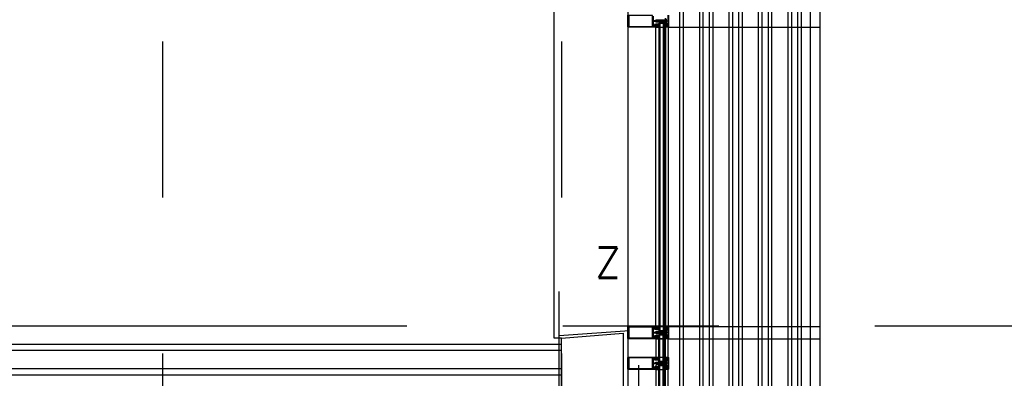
# Model space of a CAD drawing. Header units: millimetres. Extents: x -3528 to 120637, y -25886 to 25397.
# Tile 15 of 23: x 111918 to 115927, y -11273 to -9814. Entities that reach past the tile are written whole.
import ezdxf

# ---------------------------------------------------------------- set-up
doc = ezdxf.new("R2010")
doc.units = ezdxf.units.MM
doc.header["$LTSCALE"] = 100
doc.header["$MEASUREMENT"] = 0
doc.linetypes.add('AUSGEZOGEN', pattern=[0])
doc.linetypes.add('CENTER', pattern=[50.8, 31.75, -6.35, 6.35, -6.35])
doc.layers.get('0').update_dxf_attribs({"linetype": 'CONTINUOUS'})
for name, color, linetype in [('AL21----_BUITENWAND', 3, 'CONTINUOUS'), ('AL22----_BINNENWAND', 2, 'CONTINUOUS'), ('AL31----_BUITENKOZIJN', 1, 'CONTINUOUS'), ('AL42----_PLEISTERWERK', 8, 'CONTINUOUS'), ('AL67----_ZONWERING', 2, 'CONTINUOUS'), ('BL$7----_STRAMIEN', 8, 'CONTINUOUS')]:
    doc.layers.add(name, color=color, linetype=linetype)
doc.styles.add('ROMANS', font='ROMANS.shx', dxfattribs={"width": 0.8})
doc.styles.get("Standard").update_dxf_attribs({"font": 'arial.ttf'})

# ---------------------------------------------------------------- blocks, each defined once
blk = doc.blocks.new('A$C341C5819')
at = {"color": 0, "linetype": 'ByBlock', "lineweight": -2, "style": 'ROMANS'}
blk.add_text('Z', height=247.5, dxfattribs=at).set_placement((-35.4, 0))
blk = doc.blocks.new('204507')
at = {"color": 0, "linetype": 'ByBlock', "lineweight": -2}
blk.add_lwpolyline([(0, 0.15), (0, 9.6), (-0.2, 9.8), (-1.49, 9.8), (-1.96, 9.69), (-4.07, 8.75), (-4.5, 8.8), (-4.59, 8.96), (-3.96, 9.52), (-3.46, 9.68), (-2.7, 9.87), (-2.18, 9.97), (-1.17, 10.08), (-0.67, 10.09), (-0.07, 10.67), (-0.08, 10.81), (-0.63, 10.99), (-1.28, 10.98), (-1.8, 10.95), (-2.32, 10.89), (-4.11, 10.49), (-4.8, 10.24), (-6.58, 10.06), (-7.04, 10.85), (-7.35, 11), (-7.56, 10.85), (-8.04, 10.02), (-8.46, 9.81), (-8.75, 10.02), (-9.24, 10.85), (-9.56, 11), (-9.77, 10.83), (-10.24, 10.02), (-10.68, 9.81), (-10.97, 10.02), (-11.45, 10.85), (-11.76, 11), (-11.97, 10.85), (-12.4, 10.11), (-12.4, 0.15), (-10.4, 0.15), (-9.84, 0.3), (-9.58, 0.2), (-9.5, 0), (-9.5, -1.6), (-10.3, -1.6), (-10.3, -1.9), (-8.87, -3.33), (-8.27, -3.6), (-4.12, -3.6), (-3.51, -3.31), (-2.1, -1.9), (-2.1, -1.600001), (-2.9, -1.600001), (-2.9, 0), (-2.77, 0.25), (-2.56, 0.3), (-2, 0.15), (0, 0.15), (0, 9.6), (-0.2, 9.8), (-1.49, 9.8), (-1.96, 9.69), (-4.07, 8.75), (-4.5, 8.8), (-4.59, 8.96), (-3.96, 9.52), (-3.46, 9.68), (-2.7, 9.87), (-2.18, 9.97), (-1.17, 10.08), (-0.67, 10.09), (-0.07, 10.67), (-0.08, 10.81), (-0.63, 10.99), (-1.28, 10.98), (-1.8, 10.95), (-2.32, 10.89), (-4.11, 10.49), (-4.8, 10.24), (-6.58, 10.06), (-7.04, 10.85), (-7.35, 11), (-7.56, 10.85), (-8.04, 10.02), (-8.46, 9.81), (-8.75, 10.02), (-9.24, 10.85), (-9.56, 11), (-9.77, 10.83), (-10.24, 10.02), (-10.68, 9.81), (-10.97, 10.02), (-11.45, 10.85), (-11.76, 11), (-11.97, 10.85), (-12.4, 10.11), (-12.4, 0.15), (-10.4, 0.15), (-9.84, 0.3), (-9.58, 0.2), (-9.5, 0), (-9.5, -1.6), (-10.3, -1.6), (-10.3, -1.9), (-8.87, -3.33), (-8.27, -3.6), (-4.12, -3.6), (-3.51, -3.31), (-2.1, -1.9), (-2.1, -1.600001), (-2.9, -1.600001), (-2.9, 0), (-2.77, 0.25), (-2.56, 0.3), (-2, 0.15), (0, 0.15)], dxfattribs=at)
for points in [[(-8.45, 3.599999), (-8.45, 6.3), (-7.45, 7.3), (-4.95, 7.3), (-3.95, 6.3), (-3.95, 3.599999), (-4.54, 2.19), (-5.95, 1.6), (-6.45, 1.6), (-7.86, 2.19)], [(-4.2, -0.500001), (-4.2, -2.180001), (-4.67, -2.6), (-7.73, -2.6), (-4.67, -2.6), (-7.73, -2.6), (-8.2, -2.180001), (-8.2, -0.500001), (-8.2, -2.180001), (-8.2, -0.500001), (-7.73, 0), (-4.7, 0)]]:
    blk.add_lwpolyline(points, close=True, dxfattribs=at)
at = {"color": 0, "linetype": 'ByBlock', "lineweight": -2, "flags": 3}
blk.add_attdef('GRUPPE', (0, 0), '', height=1, dxfattribs=at)
blk = doc.blocks.new('204772')
at = {"color": 0, "linetype": 'ByBlock', "lineweight": -2}
for points in [[(0.3, 0.3), (0.29, -1.63), (-0.04, -1.87), (-0.6, -1.72), (-4.88, -1.72), (-5.34, -2.22), (-5.36, -3.57), (-6.35, -4.71), (-6.85, -4.87), (-8.62, -5.22), (-9.12, -5.26), (-9.52, -5.45), (-9.69, -5.87), (-9.61, -6.12), (-9.49, -6.17), (-9.1, -6.16), (-8.37, -6.16), (-7.64, -6.08), (-6.93, -5.94), (-6.23, -5.73), (-5.55, -5.45), (-4.9, -5.12), (-4.28, -4.72), (-3.7, -4.27), (-2.68, -3.63), (-1.5, -4.52), (-1.12, -5.92), (-1.01, -6.07), (-0.84, -6.12), (-0.62, -6.03), (-0.58, -5.98), (-0.03, -5.03), (0, -4.99), (0.16, -4.92), (0.32, -4.98), (0.36, -5.03), (0.93, -6), (0.97, -6.05), (1.15, -6.12), (1.38, -6.03), (1.42, -5.98), (1.97, -5.03), (2, -4.99), (2.16, -4.92), (2.32, -4.98), (2.36, -5.03), (2.93, -6), (2.97, -6.05), (3.15, -6.12), (3.38, -6.03), (3.42, -5.98), (3.97, -5.03), (4, -4.99), (4.16, -4.92), (4.32, -4.98), (4.36, -5.03), (4.93, -6), (4.97, -6.05), (5.16, -6.12), (5.34, -6.07), (5.45, -5.92), (5.83, -4.52), (7.01, -3.63), (8.03, -4.27), (8.61, -4.72), (9.22, -5.12), (9.75, -5.38), (10.73, -5.73), (11.75, -5.98), (12.27, -6.06), (12.79, -6.11), (13.43, -6.16), (13.82, -6.17), (13.94, -6.12), (14.02, -5.87), (13.85, -5.45), (12.14, -5.04), (10.33, -4.52), (10.19, -4.41), (10.15, -4.37), (10.1, -4.33), (9.67, -3.39), (9.66, -1.99), (9.36, -1.7), (7.2, -1.72), (6.64, -1.87), (6.4, -1.8), (6.3, -1.57), (6.3, 0.3), (7.1, 0.3), (7.1, 0.6), (5.69, 1.51), (5, 1.8), (1.53, 1.8), (0.93, 1.53), (-0.5, 0.6), (-0.5, 0.3)], [(2.07, -1.8), (4.5, -1.8), (5, -1.3), (4.99, 0.38), (4.53, 0.8), (2.07, 0.8), (1.61, 0.38), (1.6, -1.3)]]:
    blk.add_lwpolyline(points, close=True, dxfattribs=at)
at = {"color": 0, "linetype": 'ByBlock', "lineweight": -2, "flags": 3}
blk.add_attdef('GRUPPE', (0, 0), '', height=1, dxfattribs=at)
blk = doc.blocks.new('204602')
at = {"color": 0, "linetype": 'ByBlock', "lineweight": -2}
for points in [[(3, 1.8), (3, 16.05), (2.69, 16.88), (1.67, 17.3), (0.87, 16.94), (0.5, 15.91), (0.91, 15.12), (1.36, 14.83), (1.5, 14.53), (1.5, 10.72), (1.21, 10.09), (-1.3, 7.59), (-2.7, 7.59), (-5.21, 10.09), (-5.5, 10.72), (-5.5, 14.53), (-5.36, 14.83), (-4.91, 15.12), (-4.5, 15.91), (-4.86, 16.94), (-5.68, 17.3), (-6.69, 16.88), (-7, 16.05), (-7, 1.8), (-5.06, 1.8), (-4.06, 1.3), (-3.71, 0.3), (-3.76, -0.83), (-3.83, -2.89), (-3.84, -4.46), (-4.02, -4.7), (-3.84, -4.94), (-3.82, -6.44), (-3.74, -8.19), (-3.68, -8.91), (-3.42, -9.54), (-2.63, -10.41), (-2, -10.7), (-1.37, -10.41), (-0.58, -9.54), (-0.32, -8.91), (-0.26, -8.19), (-0.18, -6.44), (-0.16, -4.94), (0.02, -4.7), (-0.16, -4.46), (-0.17, -2.89), (-0.24, -0.83), (-0.29, 0.3), (0.16, 1.41), (1.06, 1.8)], [(-5, 3.6), (-5.5, 4.1), (-5.5, 7.06), (-5.29, 7.47), (-4.96, 7.56), (-4.65, 7.42), (-3.72, 6.49), (-2, 5.79), (-0.28, 6.49), (0.65, 7.42), (1.08, 7.56), (1.5, 7.06), (1.5, 4.1), (1, 3.6), (-0.47, 3.6), (-1.85, 2.81), (-3.53, 3.6)]]:
    blk.add_lwpolyline(points, close=True, dxfattribs=at)
blk.add_lwpolyline([(-3.17, 0.5), (-2, 1.8), (-0.96, 1.09), (-0.76, -0.68), (-0.74, -1.28), (-0.69, -3.06), (-0.69, -4.54), (-0.72, -5.73), (-0.74, -6.33), (-0.75, -6.62), (-0.77, -7.22), (-1.17, -9.12), (-2, -9.5), (-2.83, -9.12), (-3.23, -7.22), (-3.25, -6.62), (-3.26, -6.33), (-3.28, -5.73), (-3.31, -4.54), (-3.31, -3.06), (-3.29, -2.17), (-3.27, -1.57), (-3.26, -1.28), (-3.24, -0.68), (-3.17, 0.5)], dxfattribs=at)
at = {"color": 0, "linetype": 'ByBlock', "lineweight": -2, "flags": 3}
blk.add_attdef('GRUPPE', (0, 0), '', height=1, dxfattribs=at)

msp = doc.modelspace()

# ---------------------------------------------------------------- linework, layer by layer
at = {"layer": 'AL21----_BUITENWAND'}
msp.add_line((114438.5, -11219.9), (114438.5, -12459.1), dxfattribs=at)
msp.add_lwpolyline([(114125, -12475.1), (114125, -11110.1), (114375, -11090.1), (114375, -12475.1)], close=True, dxfattribs=at)
at = {"layer": 'AL22----_BINNENWAND'}
for p, q in [((114125, -11135.1), (108950, -11135.1)), ((114125, -11160.1), (108950, -11160.1)), ((114125, -11235.1), (108950, -11235.1)), ((114125, -11260.1), (108950, -11260.1))]:
    msp.add_line(p, q, dxfattribs=at)
at = {"layer": 'AL31----_BUITENKOZIJN', "linetype": 'Continuous'}
for p, q in [((114395, -5050.1), (114395, -19945.5)), ((114560.6, -9819), (114513.8, -9819)), ((114508.5, -11061.9), (114508.5, -9843.9)), ((114548, -9843.9), (114548, -11061.9)), ((114560.6, -11087), (114513.8, -11087)), ((114508.5, -11107), (114508.5, -11187)), ((114508.5, -11107.1), (114508.5, -11187)), ((114548, -11187), (114548, -11107)), ((114548, -11187), (114548, -11107)), ((114508.5, -11219.9), (114508.5, -12460.9)), ((114560.6, -11212), (114513.8, -11212)), ((114548, -12460.9), (114548, -11219.9))]:
    msp.add_line(p, q, dxfattribs=at)
at = {"layer": 'AL31----_BUITENKOZIJN', "linetype": 'AUSGEZOGEN'}
for p, q in [((114558.7, -9842.2), (114558.7, -9795.8)), ((114560, -9795), (114560, -9843)), ((114548, -9842.9), (114551.6, -9841.7)), ((114548, -9844), (114548, -9842.9)), ((114559, -9844), (114548, -9844)), ((114551.6, -9841.7), (114553, -9842.5)), ((114553, -9842.5), (114554.5, -9842.5)), ((114554.5, -9842.5), (114554.5, -9842.7)), ((114554.5, -9842.7), (114556, -9842.7)), ((114556, -9842.7), (114556.5, -9842.2)), ((114556.5, -9842.2), (114556.5, -9838.7)), ((114556.5, -9838.7), (114557.3, -9838.7)), ((114557.3, -9838.7), (114557.8, -9839.2)), ((114557.8, -9839.2), (114557.8, -9842.2)), ((114557.8, -9842.2), (114558.3, -9842.7)), ((114558.2, -9842.7), (114558.7, -9842.2)), ((114558.3, -9842.7), (114558.2, -9842.7)), ((114560, -9843), (114559, -9844)), ((114548, -11063), (114548, -11062)), ((114548, -11062), (114559, -11062)), ((114548, -11063.1), (114548, -11062)), ((114551.6, -11064.2), (114548, -11063)), ((114553, -11063.5), (114551.6, -11064.2)), ((114554.5, -11063.5), (114553, -11063.5)), ((114554.5, -11063.5), (114553, -11063.5)), ((114554.5, -11063.3), (114554.5, -11063.5)), ((114556, -11063.3), (114554.5, -11063.3)), ((114554.5, -11063.3), (114554.5, -11063.5)), ((114556, -11063.3), (114554.5, -11063.3)), ((114556.5, -11063.8), (114556, -11063.3)), ((114556.5, -11063.8), (114556, -11063.3)), ((114556.5, -11067.3), (114556.5, -11063.8)), ((114556.5, -11067.3), (114556.5, -11063.8)), ((114558.3, -11063.3), (114557.8, -11063.8)), ((114558.3, -11063.3), (114557.8, -11063.8)), ((114557.8, -11063.8), (114557.8, -11066.8)), ((114557.8, -11063.8), (114557.8, -11066.8)), ((114558.2, -11063.3), (114558.3, -11063.3)), ((114558.7, -11063.8), (114558.2, -11063.3)), ((114558.2, -11063.3), (114558.3, -11063.3)), ((114558.7, -11063.8), (114558.2, -11063.3)), ((114558.7, -11110.2), (114558.7, -11063.8)), ((114558.7, -11110.2), (114558.7, -11063.8)), ((114559, -11062), (114560, -11063)), ((114560, -11063), (114560, -11111)), ((114560, -11063), (114560, -11111)), ((114557.3, -11067.3), (114556.5, -11067.3)), ((114557.3, -11067.3), (114556.5, -11067.3)), ((114557.8, -11066.8), (114557.3, -11067.3)), ((114557.8, -11066.8), (114557.3, -11067.3)), ((114548, -11110.9), (114551.6, -11109.7)), ((114548, -11111), (114551.6, -11109.8)), ((114548, -11112), (114548, -11110.9)), ((114548, -11112), (114548, -11111)), ((114559, -11112), (114548, -11112)), ((114551.6, -11109.7), (114553, -11110.5)), ((114551.6, -11109.8), (114553, -11110.5)), ((114553, -11110.5), (114554.5, -11110.5)), ((114553, -11110.5), (114554.5, -11110.5)), ((114554.5, -11110.5), (114554.5, -11110.7)), ((114554.5, -11110.5), (114554.5, -11110.7)), ((114554.5, -11110.7), (114556, -11110.7)), ((114554.5, -11110.7), (114556, -11110.7)), ((114556, -11110.7), (114556.5, -11110.2)), ((114556, -11110.7), (114556.5, -11110.2)), ((114556.5, -11110.2), (114556.5, -11106.7)), ((114556.5, -11106.7), (114557.3, -11106.7)), ((114556.5, -11110.2), (114556.5, -11106.7)), ((114556.5, -11106.7), (114557.3, -11106.7)), ((114557.3, -11106.7), (114557.8, -11107.2)), ((114557.3, -11106.7), (114557.8, -11107.2)), ((114557.8, -11107.2), (114557.8, -11110.2)), ((114557.8, -11107.2), (114557.8, -11110.2)), ((114557.8, -11110.2), (114558.3, -11110.7)), ((114557.8, -11110.2), (114558.3, -11110.7)), ((114558.2, -11110.7), (114558.7, -11110.2)), ((114558.2, -11110.7), (114558.7, -11110.2)), ((114558.3, -11110.7), (114558.2, -11110.7)), ((114558.3, -11110.7), (114558.2, -11110.7)), ((114560, -11111), (114559, -11112)), ((114560, -11111), (114559, -11112)), ((114548, -11188), (114548, -11187)), ((114548, -11187), (114559, -11187)), ((114548, -11188.1), (114548, -11187)), ((114548, -11187), (114559, -11187)), ((114551.6, -11189.2), (114548, -11188)), ((114551.6, -11189.3), (114548, -11188.1)), ((114553, -11188.5), (114551.6, -11189.2)), ((114553, -11188.5), (114551.6, -11189.3)), ((114554.5, -11188.5), (114553, -11188.5)), ((114554.5, -11188.5), (114553, -11188.5)), ((114554.5, -11188.3), (114554.5, -11188.5)), ((114556, -11188.3), (114554.5, -11188.3)), ((114554.5, -11188.3), (114554.5, -11188.5)), ((114556, -11188.3), (114554.5, -11188.3)), ((114556.5, -11188.8), (114556, -11188.3)), ((114556.5, -11188.8), (114556, -11188.3)), ((114556.5, -11192.3), (114556.5, -11188.8)), ((114556.5, -11192.3), (114556.5, -11188.8)), ((114557.3, -11192.3), (114556.5, -11192.3)), ((114557.3, -11192.3), (114556.5, -11192.3)), ((114557.8, -11191.8), (114557.3, -11192.3)), ((114557.8, -11191.8), (114557.3, -11192.3)), ((114558.3, -11188.3), (114557.8, -11188.8)), ((114558.3, -11188.3), (114557.8, -11188.8)), ((114557.8, -11188.8), (114557.8, -11191.8)), ((114557.8, -11188.8), (114557.8, -11191.8)), ((114558.2, -11188.3), (114558.3, -11188.3)), ((114558.7, -11188.8), (114558.2, -11188.3)), ((114558.2, -11188.3), (114558.3, -11188.3)), ((114558.7, -11188.8), (114558.2, -11188.3)), ((114558.7, -11235.2), (114558.7, -11188.8)), ((114558.7, -11235.2), (114558.7, -11188.8)), ((114559, -11187), (114560, -11188)), ((114559, -11187), (114560, -11188)), ((114560, -11188), (114560, -11236)), ((114560, -11188), (114560, -11236)), ((114548, -11235.9), (114551.6, -11234.7)), ((114548, -11236), (114551.6, -11234.8)), ((114548, -11237), (114548, -11235.9)), ((114548, -11237), (114548, -11236)), ((114559, -11237), (114548, -11237)), ((114559, -11237), (114548, -11237)), ((114551.6, -11234.7), (114553, -11235.5)), ((114551.6, -11234.8), (114553, -11235.5)), ((114553, -11235.5), (114554.5, -11235.5)), ((114553, -11235.5), (114554.5, -11235.5)), ((114554.5, -11235.5), (114554.5, -11235.7)), ((114554.5, -11235.5), (114554.5, -11235.7)), ((114554.5, -11235.7), (114556, -11235.7)), ((114554.5, -11235.7), (114556, -11235.7)), ((114556, -11235.7), (114556.5, -11235.2)), ((114556, -11235.7), (114556.5, -11235.2)), ((114556.5, -11235.2), (114556.5, -11231.7)), ((114556.5, -11231.7), (114557.3, -11231.7)), ((114556.5, -11235.2), (114556.5, -11231.7)), ((114556.5, -11231.7), (114557.3, -11231.7)), ((114557.3, -11231.7), (114557.8, -11232.2)), ((114557.3, -11231.7), (114557.8, -11232.2)), ((114557.8, -11232.2), (114557.8, -11235.2)), ((114557.8, -11232.2), (114557.8, -11235.2)), ((114557.8, -11235.2), (114558.3, -11235.7)), ((114557.8, -11235.2), (114558.3, -11235.7)), ((114558.2, -11235.7), (114558.7, -11235.2)), ((114558.2, -11235.7), (114558.7, -11235.2)), ((114558.3, -11235.7), (114558.2, -11235.7)), ((114558.3, -11235.7), (114558.2, -11235.7)), ((114560, -11236), (114559, -11237)), ((114560, -11236), (114559, -11237))]:
    msp.add_line(p, q, dxfattribs=at)
at = {"layer": 'AL31----_BUITENKOZIJN'}
for p, q in [((114520.3, -9827.8), (114543.3, -9827.8)), ((114520.3, -9827.8), (114520.3, -11078)), ((114524.3, -9827.8), (114524.3, -11078)), ((114524.3, -9843.8), (114538.3, -9843.8)), ((114538.3, -9827.8), (114538.3, -11078)), ((114543.3, -9827.8), (114543.3, -11078)), ((114524.3, -11062), (114538.3, -11062)), ((114520.2, -11078), (114543.3, -11078)), ((114520.2, -11203), (114520.3, -11095.8)), ((114520.3, -11095.8), (114543.3, -11095.8)), ((114524.2, -11203.1), (114524.2, -11095.8)), ((114524.2, -11203.1), (114524.2, -11095.9)), ((114538.2, -11203.1), (114538.2, -11095.8)), ((114538.2, -11203.1), (114538.2, -11095.9)), ((114543.2, -11203.1), (114543.3, -11095.8)), ((114543.2, -11203.1), (114543.2, -11095.8)), ((114125, -11110.1), (114095, -11110.1)), ((114524.3, -11111.8), (114538.3, -11111.8)), ((114524.3, -11111.9), (114538.3, -11111.9)), ((114520.2, -11203), (114543.3, -11203)), ((114520.3, -12476.1), (114520.3, -11203.9)), ((114520.3, -11220.8), (114543.3, -11220.8)), ((114520.3, -11220.9), (114543.3, -11220.9)), ((114524.3, -11187), (114538.3, -11187)), ((114524.3, -11187.1), (114538.3, -11187.1)), ((114524.3, -12476.1), (114524.3, -11203.9)), ((114538.3, -12476.1), (114538.3, -11203.9)), ((114543.3, -12476.1), (114543.3, -11203.9)), ((114524.3, -11236.8), (114538.3, -11236.8)), ((114524.3, -11236.9), (114538.3, -11236.9))]:
    msp.add_line(p, q, dxfattribs=at)
msp.add_lwpolyline([(114095, -11110.1), (114095, -5865.2)], dxfattribs=at)
at = {"layer": 'AL31----_BUITENKOZIJN', "linetype": 'AUSGEZOGEN'}
for points in [[(114395, -9842.6), (114395, -9795.4)], [(114516.1, -9816.4), (114515.8, -9816.9), (114514.6, -9816.9), (114514.3, -9816.4), (114514, -9816.9), (114512.8, -9816.9), (114512.5, -9816.4), (114512.2, -9816.9), (114512, -9816.9), (114510.1, -9818), (114509.6, -9818.9), (114510.1, -9819.8), (114512, -9820.9), (114513.1, -9820.9), (114513.4, -9821.4), (114513.7, -9820.9), (114514.9, -9820.9), (114515.2, -9821.4), (114515.5, -9820.9), (114516.7, -9820.9), (114517, -9821.4), (114517.3, -9820.9), (114518.5, -9820.9), (114518.8, -9821.4), (114519.1, -9820.9), (114520.3, -9820.9), (114520.6, -9821.4), (114520.9, -9820.9), (114522.1, -9820.9), (114522.4, -9821.4), (114522.7, -9820.9), (114523.9, -9820.9), (114524.2, -9821.4), (114524.5, -9820.9), (114525.7, -9820.9), (114526, -9821.4), (114526.6, -9821.4), (114527.9, -9822.7), (114526.6, -9823.9), (114512.6, -9823.9), (114511.3, -9823.7), (114510.1, -9823.2), (114506.8, -9821.3), (114505.3, -9820.9), (114499.5, -9820.9), (114498, -9821.6), (114497.5, -9822.9), (114497.5, -9838.8), (114498.1, -9840.2), (114499.5, -9840.8), (114499.4, -9840.8), (114500.7, -9840.3), (114501.4, -9839), (114501.4, -9835.2), (114501.5, -9834.7), (114503.1, -9832), (114504, -9831.5), (114507.9, -9831.5), (114508.4, -9832), (114508.4, -9833.4), (114507.6, -9834.2), (114507.1, -9834.2), (114507.1, -9833), (114504.4, -9833), (114504.4, -9837.5), (114504.2, -9837.7), (114504.4, -9838), (114504.4, -9842.4), (114507.1, -9842.4), (114507.1, -9841.2), (114507.6, -9841.2), (114508.4, -9842), (114508.4, -9843.9), (114396.5, -9843.9), (114395.5, -9843.5), (114395, -9842.6)], [(114398, -9840.8), (114494.4, -9840.8), (114494.4, -9797), (114398, -9797), (114398, -9840.8)], [(114497.5, -9798.9), (114497.5, -9814.9), (114498.2, -9816.4), (114499.5, -9816.9), (114505.3, -9816.9), (114506.8, -9816.5), (114510.1, -9814.6), (114511.3, -9814.1), (114512.6, -9813.9), (114526.6, -9813.9), (114527.9, -9815), (114526.9, -9816.4), (114526.6, -9816.9), (114525.4, -9816.9), (114525.1, -9816.4), (114524.8, -9816.9), (114523.6, -9816.9), (114523.3, -9816.4), (114523, -9816.9), (114521.8, -9816.9), (114521.5, -9816.4), (114521.5, -9816.4), (114521.2, -9816.9), (114520, -9816.9), (114519.7, -9816.4), (114519.4, -9816.9), (114518.2, -9816.9), (114517.9, -9816.4), (114517.6, -9816.9), (114516.4, -9816.9), (114516.1, -9816.4)], [(114551.2, -9810.2), (114551.2, -9813.7), (114551.2, -9813.9), (114551.2, -9814), (114551.2, -9814.2), (114551.2, -9827.8), (114551.7, -9828.3), (114552.5, -9828.3), (114553.6, -9828.7), (114554, -9829.8), (114554, -9838.5), (114554.5, -9839), (114555, -9839), (114555.3, -9839.1), (114555.5, -9839.5), (114555.3, -9839.9), (114553.7, -9840.8), (114554.8, -9841.3), (114553.2, -9842.4), (114552.7, -9842.2), (114552.3, -9841.6), (114551.9, -9841.4), (114551.8, -9841.5), (114548, -9842.5), (114548, -9839.3), (114548.8, -9838.5), (114549.4, -9838.5), (114549.4, -9839.7), (114551, -9839.7), (114552, -9838.7), (114552, -9830.3), (114549.4, -9830.3), (114549.4, -9831.5), (114548.8, -9831.5), (114548, -9830.7), (114548, -9807.3)], [(114395, -11110.6), (114395, -11063.4), (114395.4, -11062.4), (114396.5, -11061.9), (114508.4, -11061.9), (114508.4, -11063.8), (114507.6, -11064.6), (114507.1, -11064.6), (114507.1, -11063.4), (114504.4, -11063.4), (114504.4, -11067.9), (114504.2, -11068.1), (114504.4, -11068.4), (114504.4, -11072.8), (114507.1, -11072.8), (114507.1, -11071.6), (114507.6, -11071.6), (114508.4, -11072.4), (114508.4, -11073.8), (114507.9, -11074.3), (114504, -11074.3), (114503.1, -11073.9), (114501.5, -11071.1), (114501.4, -11070.6), (114501.4, -11067), (114500.8, -11065.6), (114499.5, -11065), (114499.5, -11065), (114498.1, -11065.6), (114497.5, -11066.9), (114497.5, -11082.9), (114498.2, -11084.4), (114499.5, -11084.9), (114505.3, -11084.9), (114506.8, -11084.5), (114510.1, -11082.6), (114511.3, -11082.1), (114512.6, -11081.9), (114526.6, -11081.9), (114527.9, -11083), (114526.9, -11084.4), (114526.6, -11084.9), (114525.4, -11084.9), (114525.1, -11084.4), (114524.8, -11084.9), (114523.6, -11084.9), (114523.3, -11084.4), (114523, -11084.9), (114521.8, -11084.9), (114521.5, -11084.4), (114521.5, -11084.4), (114521.2, -11084.9), (114520, -11084.9), (114519.7, -11084.4), (114519.4, -11084.9), (114518.2, -11084.9), (114517.9, -11084.4), (114517.6, -11084.9), (114516.4, -11084.9), (114516.1, -11084.4)], [(114516.1, -11084.4), (114515.8, -11084.9), (114514.6, -11084.9), (114514.3, -11084.4), (114514, -11084.9), (114512.8, -11084.9), (114512.5, -11084.4), (114512.2, -11084.9), (114512, -11084.9), (114510.1, -11086), (114509.6, -11086.9), (114510.1, -11087.8), (114512, -11088.9), (114513.1, -11088.9), (114513.4, -11089.4), (114513.7, -11088.9), (114514.9, -11088.9), (114515.2, -11089.4), (114515.5, -11088.9), (114516.7, -11088.9), (114517, -11089.4), (114517.3, -11088.9), (114518.5, -11088.9), (114518.8, -11089.4), (114519.1, -11088.9), (114520.3, -11088.9), (114520.6, -11089.4), (114520.9, -11088.9), (114522.1, -11088.9), (114522.4, -11089.4), (114522.7, -11088.9), (114523.9, -11088.9), (114524.2, -11089.4), (114524.5, -11088.9), (114525.7, -11088.9), (114526, -11089.4), (114526.6, -11089.4), (114527.9, -11090.7), (114526.6, -11091.9), (114512.6, -11091.9), (114511.3, -11091.7), (114510.1, -11091.2), (114506.8, -11089.3), (114505.3, -11088.9), (114499.5, -11088.9), (114498, -11089.6), (114497.5, -11090.9), (114497.5, -11106.8), (114498.1, -11108.2), (114499.5, -11108.8), (114499.4, -11108.8), (114500.7, -11108.3), (114501.4, -11107), (114501.4, -11103.2), (114501.5, -11102.7), (114503.1, -11100), (114504, -11099.5), (114507.9, -11099.5), (114508.4, -11100), (114508.4, -11101.4), (114507.6, -11102.2), (114507.1, -11102.2), (114507.1, -11101), (114504.4, -11101), (114504.4, -11105.5), (114504.2, -11105.7), (114504.4, -11106), (114504.4, -11110.4), (114507.1, -11110.4), (114507.1, -11109.2), (114507.6, -11109.2), (114508.4, -11110), (114508.4, -11111.9), (114396.5, -11111.9), (114395.5, -11111.5), (114395, -11110.6)], [(114398, -11108.8), (114494.4, -11108.8), (114494.4, -11065), (114398, -11065), (114398, -11108.8)], [(114395, -11235.6), (114395, -11188.4), (114395.4, -11187.4), (114396.5, -11186.9), (114508.4, -11186.9), (114508.4, -11188.8), (114507.6, -11189.6), (114507.1, -11189.6), (114507.1, -11188.4), (114504.4, -11188.4), (114504.4, -11192.9), (114504.2, -11193.1), (114504.4, -11193.4), (114504.4, -11197.8), (114507.1, -11197.8), (114507.1, -11196.6), (114507.6, -11196.6), (114508.4, -11197.4), (114508.4, -11198.8), (114507.9, -11199.3), (114504, -11199.3), (114503.1, -11198.9), (114501.5, -11196.1), (114501.4, -11195.6), (114501.4, -11192), (114500.8, -11190.6), (114499.5, -11190), (114499.5, -11190), (114498.1, -11190.6), (114497.5, -11191.9), (114497.5, -11207.9), (114498.2, -11209.4), (114499.5, -11209.9), (114505.3, -11209.9), (114506.8, -11209.5), (114510.1, -11207.6), (114511.3, -11207.1), (114512.6, -11206.9), (114526.6, -11206.9), (114527.9, -11208), (114526.9, -11209.4), (114526.6, -11209.9), (114525.4, -11209.9), (114525.1, -11209.4), (114524.8, -11209.9), (114523.6, -11209.9), (114523.3, -11209.4), (114523, -11209.9), (114521.8, -11209.9), (114521.5, -11209.4), (114521.5, -11209.4), (114521.2, -11209.9), (114520, -11209.9), (114519.7, -11209.4), (114519.4, -11209.9), (114518.2, -11209.9), (114517.9, -11209.4), (114517.6, -11209.9), (114516.4, -11209.9), (114516.1, -11209.4)], [(114395, -11235.7), (114395, -11188.5), (114395.4, -11187.4), (114396.5, -11187), (114508.4, -11187), (114508.4, -11188.9), (114507.6, -11189.7), (114507.1, -11189.7), (114507.1, -11188.5), (114504.4, -11188.5), (114504.4, -11192.9), (114504.2, -11193.2), (114504.4, -11193.4), (114504.4, -11197.9), (114507.1, -11197.9), (114507.1, -11196.7), (114507.6, -11196.7), (114508.4, -11197.5), (114508.4, -11198.9), (114507.9, -11199.4), (114504, -11199.4), (114503.1, -11198.9), (114501.5, -11196.2), (114501.4, -11195.7), (114501.4, -11192.1), (114500.8, -11190.7), (114499.5, -11190.1), (114499.5, -11190.1), (114498.1, -11190.6), (114497.5, -11192), (114497.5, -11208), (114498.2, -11209.5), (114499.5, -11210), (114505.3, -11210), (114506.8, -11209.6), (114510.1, -11207.7), (114511.3, -11207.2), (114512.6, -11207), (114526.6, -11207), (114527.9, -11208.1), (114526.9, -11209.5), (114526.6, -11210), (114525.4, -11210), (114525.1, -11209.5), (114524.8, -11210), (114523.6, -11210), (114523.3, -11209.5), (114523, -11210), (114521.8, -11210), (114521.5, -11209.5), (114521.5, -11209.5), (114521.2, -11210), (114520, -11210), (114519.7, -11209.5), (114519.4, -11210), (114518.2, -11210), (114517.9, -11209.5), (114517.6, -11210), (114516.4, -11210), (114516.1, -11209.5)], [(114516.1, -11209.4), (114515.8, -11209.9), (114514.6, -11209.9), (114514.3, -11209.4), (114514, -11209.9), (114512.8, -11209.9), (114512.5, -11209.4), (114512.2, -11209.9), (114512, -11209.9), (114510.1, -11211), (114509.6, -11211.9), (114510.1, -11212.8), (114512, -11213.9), (114513.1, -11213.9), (114513.4, -11214.4), (114513.7, -11213.9), (114514.9, -11213.9), (114515.2, -11214.4), (114515.5, -11213.9), (114516.7, -11213.9), (114517, -11214.4), (114517.3, -11213.9), (114518.5, -11213.9), (114518.8, -11214.4), (114519.1, -11213.9), (114520.3, -11213.9), (114520.6, -11214.4), (114520.9, -11213.9), (114522.1, -11213.9), (114522.4, -11214.4), (114522.7, -11213.9), (114523.9, -11213.9), (114524.2, -11214.4), (114524.5, -11213.9), (114525.7, -11213.9), (114526, -11214.4), (114526.6, -11214.4), (114527.9, -11215.7), (114526.6, -11216.9), (114512.6, -11216.9), (114511.3, -11216.7), (114510.1, -11216.2), (114506.8, -11214.3), (114505.3, -11213.9), (114499.5, -11213.9), (114498, -11214.6), (114497.5, -11215.9), (114497.5, -11231.8), (114498.1, -11233.2), (114499.5, -11233.8), (114499.4, -11233.8), (114500.7, -11233.3), (114501.4, -11232), (114501.4, -11228.2), (114501.5, -11227.7), (114503.1, -11225), (114504, -11224.5), (114507.9, -11224.5), (114508.4, -11225), (114508.4, -11226.4), (114507.6, -11227.2), (114507.1, -11227.2), (114507.1, -11226), (114504.4, -11226), (114504.4, -11230.5), (114504.2, -11230.7), (114504.4, -11231), (114504.4, -11235.4), (114507.1, -11235.4), (114507.1, -11234.2), (114507.6, -11234.2), (114508.4, -11235), (114508.4, -11236.9), (114396.5, -11236.9), (114395.5, -11236.5), (114395, -11235.6)], [(114398, -11233.8), (114494.4, -11233.8), (114494.4, -11190), (114398, -11190), (114398, -11233.8)]]:
    msp.add_lwpolyline(points, dxfattribs=at)
for points in [[(114547.6, -9836.4), (114547.6, -9834), (114548.1, -9833.5), (114549.8, -9833.5), (114550.2, -9833.9), (114550.2, -9836.4), (114549.8, -9836.8), (114548.1, -9836.9)], [(114548, -11110.5), (114548, -11107.3), (114548.8, -11106.5), (114549.4, -11106.5), (114549.4, -11107.7), (114551, -11107.7), (114552, -11106.7), (114552, -11098.3), (114549.4, -11098.3), (114549.4, -11099.5), (114548.8, -11099.5), (114548, -11098.7), (114548, -11075.3), (114548.8, -11074.5), (114549.4, -11074.5), (114549.4, -11075.7), (114552, -11075.7), (114552, -11067.3), (114551, -11066.3), (114549.4, -11066.3), (114549.4, -11067.5), (114548.8, -11067.5), (114548, -11066.7), (114548, -11063.5), (114551.8, -11064.5), (114551.9, -11064.5), (114552.3, -11064.3), (114552.7, -11063.7), (114553.1, -11063.5), (114554.7, -11064.5), (114553.7, -11065.2), (114555.4, -11066.1), (114555.5, -11066.5), (114555.4, -11066.8), (114555, -11067), (114554.5, -11067), (114554, -11067.5), (114554, -11076.2), (114553.6, -11077.2), (114552.5, -11077.7), (114551.7, -11077.7), (114551.2, -11078.2), (114551.2, -11081.7), (114551.2, -11081.9), (114551.2, -11082), (114551.2, -11082.2), (114551.2, -11095.8), (114551.7, -11096.3), (114552.5, -11096.3), (114553.6, -11096.7), (114554, -11097.8), (114554, -11106.5), (114554.5, -11107), (114555, -11107), (114555.3, -11107.1), (114555.5, -11107.5), (114555.3, -11107.9), (114553.7, -11108.8), (114554.8, -11109.3), (114553.2, -11110.4), (114552.7, -11110.2), (114552.3, -11109.6), (114551.9, -11109.4), (114551.8, -11109.5)], [(114548, -11110.5), (114548, -11107.3), (114548.8, -11106.5), (114549.4, -11106.5), (114549.4, -11107.7), (114551, -11107.7), (114552, -11106.7), (114552, -11098.3), (114549.4, -11098.3), (114549.4, -11099.5), (114548.8, -11099.5), (114548, -11098.7), (114548, -11075.3), (114548.8, -11074.5), (114549.4, -11074.5), (114549.4, -11075.7), (114552, -11075.7), (114552, -11067.3), (114551, -11066.3), (114549.4, -11066.3), (114549.4, -11067.5), (114548.8, -11067.5), (114548, -11066.7), (114548, -11063.5), (114551.8, -11064.5), (114551.9, -11064.6), (114552.3, -11064.4), (114552.7, -11063.8), (114553.1, -11063.6), (114554.7, -11064.6), (114553.7, -11065.2), (114555.4, -11066.2), (114555.5, -11066.6), (114555.4, -11066.9), (114555, -11067), (114554.5, -11067), (114554, -11067.5), (114554, -11076.2), (114553.6, -11077.3), (114552.5, -11077.7), (114551.7, -11077.7), (114551.2, -11078.2), (114551.2, -11081.8), (114551.2, -11082), (114551.2, -11082.1), (114551.2, -11082.3), (114551.2, -11095.8), (114551.7, -11096.3), (114552.5, -11096.3), (114553.6, -11096.8), (114554, -11097.8), (114554, -11106.5), (114554.5, -11107), (114555, -11107), (114555.3, -11107.1), (114555.5, -11107.5), (114555.3, -11107.9), (114553.7, -11108.8), (114554.8, -11109.4), (114553.2, -11110.5), (114552.7, -11110.3), (114552.3, -11109.6), (114551.9, -11109.5), (114551.8, -11109.5)], [(114547.6, -11104.4), (114547.6, -11102), (114548.1, -11101.5), (114549.8, -11101.5), (114550.2, -11101.9), (114550.2, -11104.4), (114549.8, -11104.8), (114548.1, -11104.9)], [(114547.6, -11104.5), (114547.6, -11102), (114548.1, -11101.5), (114549.8, -11101.5), (114550.2, -11102), (114550.2, -11104.5), (114549.8, -11104.9), (114548.1, -11104.9)], [(114548, -11235.5), (114548, -11232.3), (114548.8, -11231.5), (114549.4, -11231.5), (114549.4, -11232.7), (114551, -11232.7), (114552, -11231.7), (114552, -11223.3), (114549.4, -11223.3), (114549.4, -11224.5), (114548.8, -11224.5), (114548, -11223.7), (114548, -11200.3), (114548.8, -11199.5), (114549.4, -11199.5), (114549.4, -11200.7), (114552, -11200.7), (114552, -11192.3), (114551, -11191.3), (114549.4, -11191.3), (114549.4, -11192.5), (114548.8, -11192.5), (114548, -11191.7), (114548, -11188.5), (114551.8, -11189.5), (114551.9, -11189.5), (114552.3, -11189.3), (114552.7, -11188.7), (114553.1, -11188.5), (114554.7, -11189.5), (114553.7, -11190.2), (114555.4, -11191.1), (114555.5, -11191.5), (114555.4, -11191.8), (114555, -11192), (114554.5, -11192), (114554, -11192.5), (114554, -11201.2), (114553.6, -11202.2), (114552.5, -11202.7), (114551.7, -11202.7), (114551.2, -11203.2), (114551.2, -11206.7), (114551.2, -11206.9), (114551.2, -11207), (114551.2, -11207.2), (114551.2, -11220.8), (114551.7, -11221.3), (114552.5, -11221.3), (114553.6, -11221.7), (114554, -11222.8), (114554, -11231.5), (114554.5, -11232), (114555, -11232), (114555.3, -11232.1), (114555.5, -11232.5), (114555.3, -11232.9), (114553.7, -11233.8), (114554.8, -11234.3), (114553.2, -11235.4), (114552.7, -11235.2), (114552.3, -11234.6), (114551.9, -11234.4), (114551.8, -11234.5)], [(114548, -11235.5), (114548, -11232.3), (114548.8, -11231.5), (114549.4, -11231.5), (114549.4, -11232.7), (114551, -11232.7), (114552, -11231.7), (114552, -11223.3), (114549.4, -11223.3), (114549.4, -11224.5), (114548.8, -11224.5), (114548, -11223.7), (114548, -11200.3), (114548.8, -11199.5), (114549.4, -11199.5), (114549.4, -11200.7), (114552, -11200.7), (114552, -11192.3), (114551, -11191.3), (114549.4, -11191.3), (114549.4, -11192.5), (114548.8, -11192.5), (114548, -11191.7), (114548, -11188.5), (114551.8, -11189.5), (114551.9, -11189.6), (114552.3, -11189.4), (114552.7, -11188.8), (114553.1, -11188.6), (114554.7, -11189.6), (114553.7, -11190.2), (114555.4, -11191.2), (114555.5, -11191.6), (114555.4, -11191.9), (114555, -11192), (114554.5, -11192), (114554, -11192.5), (114554, -11201.2), (114553.6, -11202.3), (114552.5, -11202.7), (114551.7, -11202.7), (114551.2, -11203.2), (114551.2, -11206.8), (114551.2, -11207), (114551.2, -11207.1), (114551.2, -11207.3), (114551.2, -11220.8), (114551.7, -11221.3), (114552.5, -11221.3), (114553.6, -11221.8), (114554, -11222.8), (114554, -11231.5), (114554.5, -11232), (114555, -11232), (114555.3, -11232.1), (114555.5, -11232.5), (114555.3, -11232.9), (114553.7, -11233.8), (114554.8, -11234.4), (114553.2, -11235.5), (114552.7, -11235.3), (114552.3, -11234.6), (114551.9, -11234.5), (114551.8, -11234.5)], [(114547.6, -11229.4), (114547.6, -11227), (114548.1, -11226.5), (114549.8, -11226.5), (114550.2, -11226.9), (114550.2, -11229.4), (114549.8, -11229.8), (114548.1, -11229.9)], [(114547.6, -11229.5), (114547.6, -11227), (114548.1, -11226.5), (114549.8, -11226.5), (114550.2, -11227), (114550.2, -11229.5), (114549.8, -11229.9), (114548.1, -11229.9)]]:
    msp.add_lwpolyline(points, close=True, dxfattribs=at)
at = {"layer": 'AL31----_BUITENKOZIJN', "linetype": 'Continuous'}
for points in [[(114559, -9843.9), (114559, -11061.9)], [(114559, -11187), (114559, -11112)], [(114559, -11187), (114559, -11112)], [(114559, -12460.9), (114559, -11219.9)]]:
    msp.add_lwpolyline(points, dxfattribs=at)
at = {"layer": 'AL42----_PLEISTERWERK'}
for p, q in [((114115, -13710.1), (114115, -10920.1)), ((114115, -13870.1), (114115, -11100.1))]:
    msp.add_line(p, q, dxfattribs=at)
msp.add_lwpolyline([(114401, -11080.1), (114115, -11100.1)], dxfattribs=at)
at = {"layer": 'AL67----_ZONWERING'}
for p, q in [((114606.6, -19965.1), (114606.6, -5005)), ((114621.3, -19965.1), (114621.3, -5005)), ((114687.1, -19965.1), (114687.1, -5005)), ((114701.6, -19965.1), (114701.6, -5005)), ((114726.6, -19965.1), (114726.6, -5005)), ((114741.3, -19965.1), (114741.3, -5005)), ((114807.1, -19965.1), (114807.1, -5005)), ((114821.6, -19965.1), (114821.6, -5005)), ((114846.6, -19965.1), (114846.6, -5005)), ((114861.3, -19965.1), (114861.3, -5005)), ((114927.1, -19965.1), (114927.1, -5005)), ((114941.6, -19965.1), (114941.6, -5005)), ((114966.6, -19965.1), (114966.6, -5005)), ((114981.3, -19965.1), (114981.3, -5005)), ((115047.1, -19965.1), (115047.1, -5005)), ((115061.6, -19965.1), (115061.6, -5005)), ((115086.6, -19965.1), (115086.6, -5005)), ((115101.3, -19965.1), (115101.3, -5005)), ((115138, -19965.1), (115138, -5005)), ((115178, -19965.1), (115178, -5005)), ((114560.6, -9844), (115178, -9844)), ((114560, -11061.9), (115178, -11061.9)), ((114560.6, -11111.9), (115178, -11111.9))]:
    msp.add_line(p, q, dxfattribs=at)
at = {"layer": 'BL$7----_STRAMIEN', "linetype": 'CENTER'}
for p, q in [((112500, 24388.1), (112500, -24827)), ((114125, 24388.1), (114125, -24827)), ((90000, -11060.1), (119627.7, -11060.1))]:
    msp.add_line(p, q, dxfattribs=at)

# ---------------------------------------------------------------- block references
at = {"layer": 'AL31----_BUITENKOZIJN', "linetype": 'Continuous', "xscale": -1, "rotation": 270}
for name, p in [('204602', (114526.1, -9816.9)), ('204772', (114549.4, -9838.5)), ('204507', (114508.4, -11061.9)), ('204602', (114526.1, -11084.9)), ('204602', (114526.1, -11085)), ('204772', (114549.4, -11106.5)), ('204772', (114549.4, -11106.5)), ('204507', (114508.4, -11186.9)), ('204507', (114508.4, -11187)), ('204602', (114526.1, -11209.9)), ('204602', (114526.1, -11210)), ('204772', (114549.4, -11231.5)), ('204772', (114549.4, -11231.5))]:
    msp.add_blockref(name, p, dxfattribs=at)
at = {"layer": 'AL31----_BUITENKOZIJN', "linetype": 'Continuous', "rotation": 270}
for name, p in [('204507', (114508.4, -9844)), ('204772', (114549.4, -11067.5)), ('204772', (114549.4, -11067.5)), ('204507', (114508.4, -11112)), ('204507', (114508.4, -11112.1)), ('204772', (114549.4, -11192.5)), ('204772', (114549.4, -11192.5)), ('204507', (114508.4, -11237)), ('204507', (114508.4, -11237.1))]:
    msp.add_blockref(name, p, dxfattribs=at)
at = {"layer": 'AL67----_ZONWERING', "xscale": 0.5, "yscale": 0.5, "zscale": 0.5}
msp.add_blockref('A$C341C5819', (114278.7, -10864.6), dxfattribs=at)

doc.saveas('drawing.dxf')
